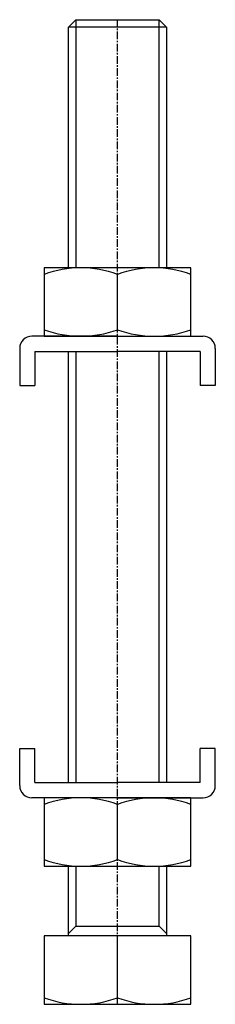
# Model space of a CAD drawing. Extents: x 94 to 126, y 23 to 184.
import ezdxf

# ---------------------------------------------------------------- set-up
doc = ezdxf.new("R2010")
doc.units = 0
doc.linetypes.add('CENTER', pattern=[2, 1.25, -0.25, 0.25, -0.25])
doc.layers.get('0').update_dxf_attribs({"linetype": 'CONTINUOUS'})
doc.layers.add('BRAUER-1', color=1, linetype='CENTER')

msp = doc.modelspace()

# ---------------------------------------------------------------- linework, layer by layer
for p, q in [((102, 183.122187), (103.2, 184.322187)), ((103.2, 184.322187), (116.8, 184.322187)), ((103.2, 184.322187), (103.2, 143.7)), ((116.8, 184.322187), (118, 183.122187)), ((116.8, 143.7), (116.8, 184.322187)), ((118, 183.122187), (102, 183.122187)), ((102, 143.7), (102, 183.122187)), ((118, 183.122187), (118, 143.7)), ((98, 143.7), (98, 132.5)), ((122, 143.7), (98, 143.7)), ((122, 132.5), (122, 143.7)), ((110, 133.571793), (110, 142.628207)), ((110, 132.5), (96, 132.5)), ((98, 132.5), (122, 132.5)), ((110, 132.5), (124, 132.5)), ((94, 130.5), (94, 124.441406)), ((96.5, 130), (110, 130)), ((96.5, 130), (96.5, 124.441406)), ((102, 59.432437), (102, 130)), ((103.2, 130), (103.2, 59.432437)), ((123.5, 130), (110, 130)), ((116.8, 59.432437), (116.8, 130)), ((118, 130), (118, 59.432437)), ((123.5, 130), (123.5, 124.441406)), ((126, 130.5), (126, 124.441406)), ((94, 124.441406), (96.5, 124.441406)), ((126, 124.441406), (123.5, 124.441406)), ((94, 58.932437), (94, 64.991031)), ((94, 64.991031), (96.5, 64.991031)), ((96.5, 59.432437), (96.5, 64.991031)), ((126, 64.991031), (123.5, 64.991031)), ((123.5, 59.432437), (123.5, 64.991031)), ((126, 58.932437), (126, 64.991031)), ((96.5, 59.432437), (110, 59.432437)), ((123.5, 59.432437), (110, 59.432437)), ((110, 56.932437), (96, 56.932437)), ((122, 56.932437), (98, 56.932437)), ((98, 56.932437), (98, 45.732437)), ((110, 56.932437), (124, 56.932437)), ((122, 45.732437), (122, 56.932437)), ((110, 46.80423), (110, 55.860643)), ((98, 45.732437), (122, 45.732437)), ((102, 34.722187), (102, 45.732437)), ((103.2, 45.732437), (103.2, 35.922187)), ((116.8, 35.922187), (116.8, 45.732437)), ((118, 45.732437), (118, 34.722187)), ((102, 34.722187), (103.2, 35.922187)), ((103.2, 35.922187), (116.8, 35.922187)), ((116.8, 35.922187), (118, 34.722187)), ((98, 34.322187), (98, 23.122187)), ((122, 34.322187), (98, 34.322187)), ((102, 34.322187), (102, 34.722187)), ((110, 24.19398), (110, 34.322187)), ((118, 34.722187), (118, 34.322187)), ((122, 23.122187), (122, 34.322187)), ((98, 23.122187), (122, 23.122187))]:
    msp.add_line(p, q)
for centre, radius, start, end in [((104, 126.369816), 17.330184, 69.743911, 110.256089), ((116, 126.369816), 17.330184, 69.743911, 110.256089), ((96, 130.5), 2, 90, 180), ((104, 149.830184), 17.330184, 249.743911, 290.256089), ((116, 149.830184), 17.330184, 249.743911, 290.256089), ((124, 130.5), 2, 0, 90), ((96, 58.932437), 2, 180, 270), ((124, 58.932437), 2, 270, 0), ((104, 39.602253), 17.330184, 69.743911, 110.256089), ((116, 39.602253), 17.330184, 69.743911, 110.256089), ((104, 63.062621), 17.330184, 249.743911, 290.256089), ((116, 63.062621), 17.330184, 249.743911, 290.256089), ((104, 40.452371), 17.330184, 249.743911, 290.256089), ((116, 40.452371), 17.330184, 249.743911, 290.256089)]:
    msp.add_arc(centre, radius, start, end)
at = {"layer": 'BRAUER-1'}
msp.add_line((110, 23.122187), (110, 184.322187), dxfattribs=at)

doc.saveas('drawing.dxf')
